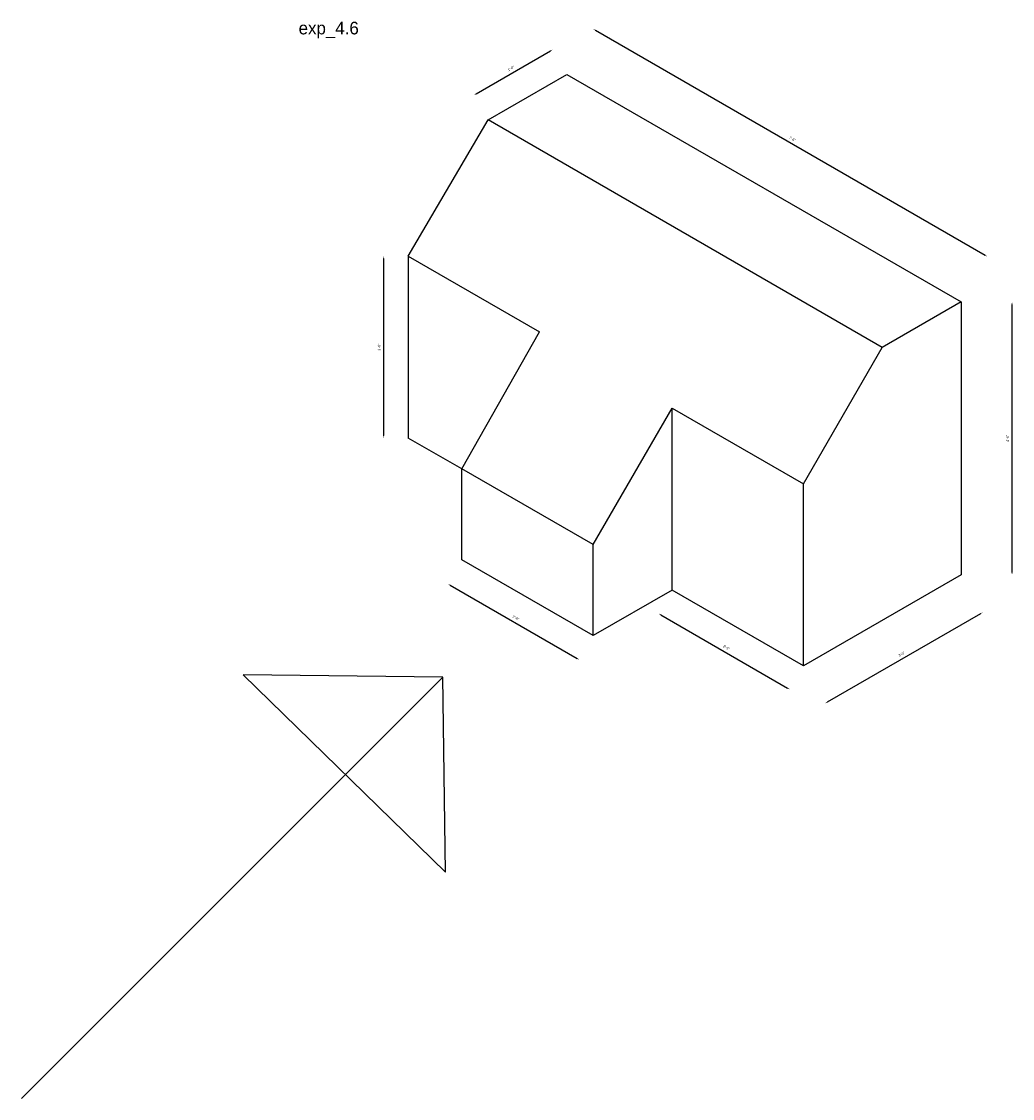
# Model space of a CAD drawing. Header units: inches. Extents: x 804 to 1464, y 1069 to 1521.
# Tile 5 of 5: x 1268 to 1464, y 1069 to 1282. Entities that reach past the tile are written whole.
import ezdxf

# ---------------------------------------------------------------- set-up
doc = ezdxf.new("R2010")
doc.units = ezdxf.units.IN
doc.dimstyles.new('ISO-25', dxfattribs={"dimtxt": 0.5, "dimasz": 0.5, "dimexe": 1.25, "dimexo": 0.625, "dimtad": 1, "dimdec": 1, "dimzin": 9, "dimlunit": 3, "dimtxsty": 'Standard', "dimcen": 2.5, "dimse1": 1, "dimse2": 1, "dimadec": 0, "dimazin": 0, "dimtfac": 1, "dimtdec": 1, "dimtmove": 2, "dimatfit": 3, "dimfxl": 1, "dimarcsym": 0})

# ---------------------------------------------------------------- blocks, each defined once
blk = doc.blocks.new('*D46')
at = {"color": 0, "lineweight": -2}
blk.add_line((1357.6, 1268.17), (1372.32, 1276.67), dxfattribs=at)
at = {"color": 0}
for points in [[(1372.28, 1276.74), (1372.36, 1276.6), (1372.75, 1276.92)], [(1357.55, 1268.24), (1357.64, 1268.1), (1357.16, 1267.92)]]:
    blk.add_solid(points, dxfattribs=at)
at = {"layer": 'Defpoints', "color": 0}
for p in [(1372.75, 1276.92), (1375.58, 1272.02), (1359.99, 1263.02)]:
    blk.add_point(p, dxfattribs=at)
at = {"color": 0, "insert": (1364.52, 1273.18), "char_height": 0.5, "attachment_point": 5, "rotation": 30}
blk.add_mtext('1\'-6"', dxfattribs=at)
blk = doc.blocks.new('*D47')
at = {"color": 0, "lineweight": -2}
blk.add_line((1381.2, 1280.76), (1458.28, 1236.26), dxfattribs=at)
at = {"color": 0}
for points in [[(1381.24, 1280.83), (1381.16, 1280.69), (1380.77, 1281.01)], [(1458.32, 1236.33), (1458.23, 1236.19), (1458.71, 1236.01)]]:
    blk.add_solid(points, dxfattribs=at)
at = {"layer": 'Defpoints', "color": 0}
for p in [(1375.58, 1272.02), (1458.71, 1236.01), (1453.52, 1227.02)]:
    blk.add_point(p, dxfattribs=at)
at = {"color": 0, "insert": (1420.17, 1259.27), "char_height": 0.5, "attachment_point": 5, "rotation": 330}
blk.add_mtext('7\'-6"', dxfattribs=at)
blk = doc.blocks.new('*D48')
at = {"color": 0, "lineweight": -2}
blk.add_line((1463.6, 1173.52), (1463.6, 1226.52), dxfattribs=at)
at = {"color": 0}
for points in [[(1463.52, 1226.52), (1463.68, 1226.52), (1463.6, 1227.02)], [(1463.52, 1173.52), (1463.68, 1173.52), (1463.6, 1173.02)]]:
    blk.add_solid(points, dxfattribs=at)
at = {"layer": 'Defpoints', "color": 0}
for p in [(1453.52, 1227.02), (1463.6, 1227.02), (1453.52, 1173.02)]:
    blk.add_point(p, dxfattribs=at)
at = {"color": 0, "insert": (1462.73, 1200.02), "char_height": 0.5, "attachment_point": 5, "rotation": 90}
blk.add_mtext('4\'-6"', dxfattribs=at)
blk = doc.blocks.new('*D49')
at = {"color": 0, "lineweight": -2}
blk.add_line((1457.37, 1165.36), (1427.06, 1147.86), dxfattribs=at)
at = {"color": 0}
for points in [[(1457.33, 1165.43), (1457.41, 1165.29), (1457.8, 1165.61)], [(1427.01, 1147.93), (1427.1, 1147.79), (1426.62, 1147.61)]]:
    blk.add_solid(points, dxfattribs=at)
at = {"layer": 'Defpoints', "color": 0}
for p in [(1453.52, 1173.02), (1422.34, 1155.02), (1426.62, 1147.61)]:
    blk.add_point(p, dxfattribs=at)
at = {"color": 0, "insert": (1441.77, 1157.37), "char_height": 0.5, "attachment_point": 5, "rotation": 30}
blk.add_mtext('3\'-0"', dxfattribs=at)
blk = doc.blocks.new('*D50')
at = {"color": 0, "lineweight": -2}
blk.add_line((1394.12, 1165.14), (1419.23, 1150.64), dxfattribs=at)
at = {"color": 0}
for points in [[(1394.16, 1165.21), (1394.08, 1165.07), (1393.69, 1165.39)], [(1419.28, 1150.71), (1419.19, 1150.57), (1419.67, 1150.39)]]:
    blk.add_solid(points, dxfattribs=at)
at = {"layer": 'Defpoints', "color": 0}
for p in [(1396.36, 1170.02), (1422.34, 1155.02), (1419.67, 1150.39)]:
    blk.add_point(p, dxfattribs=at)
at = {"color": 0, "insert": (1407.11, 1158.65), "char_height": 0.5, "attachment_point": 5, "rotation": 330}
blk.add_mtext('2\'-6"', dxfattribs=at)
blk = doc.blocks.new('*D51')
at = {"color": 0, "lineweight": -2}
blk.add_line((1352.47, 1171), (1377.59, 1156.5), dxfattribs=at)
at = {"color": 0}
for points in [[(1352.51, 1171.07), (1352.43, 1170.93), (1352.04, 1171.25)], [(1377.63, 1156.57), (1377.54, 1156.43), (1378.02, 1156.25)]]:
    blk.add_solid(points, dxfattribs=at)
at = {"layer": 'Defpoints', "color": 0}
for p in [(1354.79, 1176.02), (1380.77, 1161.02), (1378.02, 1156.25)]:
    blk.add_point(p, dxfattribs=at)
at = {"color": 0, "insert": (1365.47, 1164.51), "char_height": 0.5, "attachment_point": 5, "rotation": 330}
blk.add_mtext('2\'-6"', dxfattribs=at)
blk = doc.blocks.new('*D52')
at = {"color": 0, "lineweight": -2}
blk.add_line((1339.31, 1235.58), (1339.31, 1200.58), dxfattribs=at)
at = {"color": 0}
for points in [[(1339.23, 1235.58), (1339.4, 1235.58), (1339.31, 1236.08)], [(1339.23, 1200.58), (1339.4, 1200.58), (1339.31, 1200.08)]]:
    blk.add_solid(points, dxfattribs=at)
at = {"layer": 'Defpoints', "color": 0}
for p in [(1344.2, 1236.08), (1339.31, 1200.08), (1344.2, 1200.08)]:
    blk.add_point(p, dxfattribs=at)
at = {"color": 0, "insert": (1338.44, 1218.08), "char_height": 0.5, "attachment_point": 5, "rotation": 90}
blk.add_mtext('3\'-0"', dxfattribs=at)

msp = doc.modelspace()

# ---------------------------------------------------------------- linework, layer by layer
for p, q in [((1359.99, 1263.02), (1375.58, 1272.02)), ((1375.58, 1272.02), (1453.52, 1227.02)), ((1344.2, 1236.08), (1359.99, 1263.02)), ((1437.93, 1218.02), (1359.99, 1263.02)), ((1344.2, 1236.08), (1344.2, 1200.08)), ((1344.2, 1236.08), (1370.18, 1221.08)), ((1453.52, 1227.02), (1437.93, 1218.02)), ((1453.52, 1227.02), (1453.52, 1173.02)), ((1354.79, 1194.02), (1370.18, 1221.08)), ((1422.34, 1191.02), (1437.93, 1218.02)), ((1380.77, 1179.02), (1396.36, 1206.02)), ((1396.36, 1170.02), (1396.36, 1206.02)), ((1396.36, 1206.02), (1422.34, 1191.02)), ((1354.79, 1194.02), (1344.2, 1200.08)), ((1354.79, 1176.02), (1354.79, 1194.02)), ((1380.77, 1179.02), (1354.79, 1194.02)), ((1422.34, 1155.02), (1422.34, 1191.02)), ((1380.77, 1161.02), (1380.77, 1179.02)), ((1380.77, 1161.02), (1354.79, 1176.02)), ((1453.52, 1173.02), (1422.34, 1155.02)), ((1396.36, 1170.02), (1380.77, 1161.02)), ((1422.34, 1155.02), (1396.36, 1170.02)), ((1267.72, 1069.47), (1351.06, 1152.79)), ((1351.06, 1152.79), (1311.56, 1153.27)), ((1311.56, 1153.27), (1351.55, 1114.26)), ((1351.55, 1114.26), (1351.06, 1152.79))]:
    msp.add_line(p, q)

# ---------------------------------------------------------------- texts
at = {"insert": (1322.52, 1282.44), "char_height": 2.5, "width": 25.9135, "attachment_point": 1}
msp.add_mtext('exp_4.6', dxfattribs=at)

# ---------------------------------------------------------------- dimensions: what is measured, and where the dimension line sits
for p1, p2, distance, picture, middle in [((1375.58, 1272.02), (1453.52, 1227.02), 10.38, '*D47', (1420.17, 1259.27)), ((1359.99, 1263.02), (1375.58, 1272.02), 5.65, '*D46', (1364.52, 1273.18)), ((1344.2, 1236.08), (1344.2, 1200.08), -4.89, '*D52', (1338.44, 1218.08)), ((1453.52, 1173.02), (1453.52, 1227.02), -10.08, '*D48', (1462.73, 1200.02)), ((1354.79, 1176.02), (1380.77, 1161.02), -5.51, '*D51', (1365.47, 1164.51)), ((1453.52, 1173.02), (1422.34, 1155.02), 8.56, '*D49', (1441.77, 1157.37)), ((1396.36, 1170.02), (1422.34, 1155.02), -5.35, '*D50', (1407.11, 1158.65))]:
    dim = msp.add_aligned_dim(p1=p1, p2=p2, distance=distance, dimstyle='ISO-25')
    dim.commit()
    dim.dimension.update_dxf_attribs({"geometry": picture, "text_midpoint": middle})

doc.saveas('drawing.dxf')
